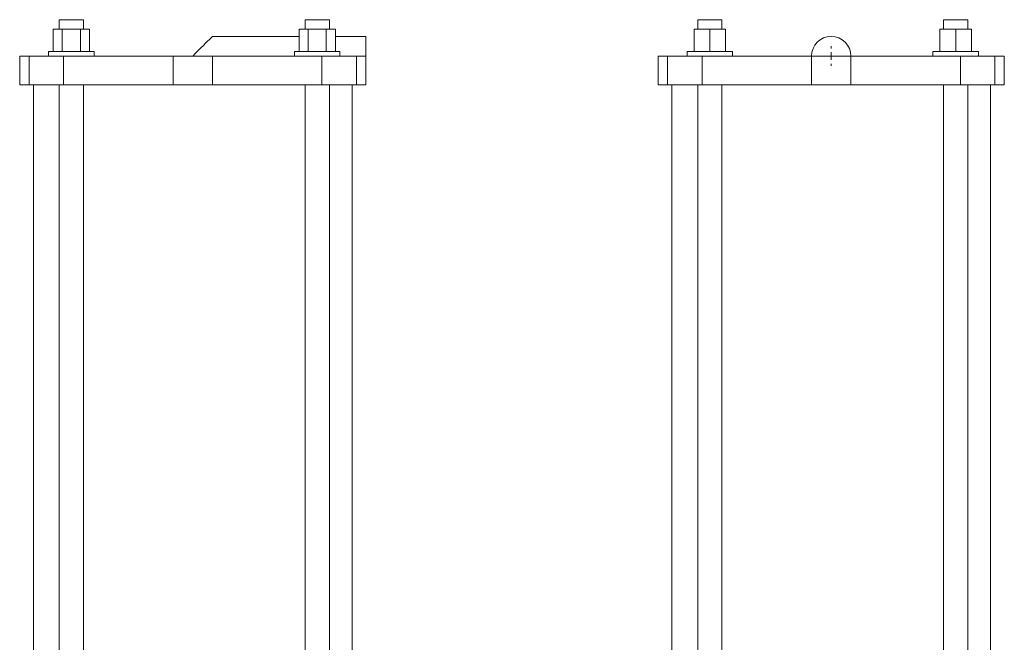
# Model space of a CAD drawing. Header units: millimetres. Extents: x -315 to 438, y 0 to 1758.
# Tile 4 of 4: x -211 to 438, y 1347 to 1758. Entities that reach past the tile are written whole.
import ezdxf

# ---------------------------------------------------------------- set-up
doc = ezdxf.new("R2010")
doc.units = ezdxf.units.MM

# ---------------------------------------------------------------- blocks, each defined once
blk = doc.blocks.new('SW_CENTERMARKSYMBOL_12')
at = {"color": 0, "linetype": 'Continuous', "lineweight": 0}
for p, q in [((0, 5), (0, 6.5)), ((-5, 0), (-6.5, 0)), ((0, 0), (-2.5, 0)), ((0, 0), (0, 2.5)), ((0, 0), (0, -2.5)), ((0, 0), (2.5, 0)), ((5, 0), (6.5, 0)), ((0, -5), (0, -6.5))]:
    blk.add_line(p, q, dxfattribs=at)

msp = doc.modelspace()

# ---------------------------------------------------------------- linework, layer by layer
at = {"color": 7, "linetype": 'Continuous', "lineweight": 15}
for p, q in [((-184.8, 1757.85), (-184.8, 1751.65)), ((-168.8, 1757.85), (-184.8, 1757.85)), ((-168.8, 1751.65), (-168.8, 1757.85)), ((-22.8, 1757.85), (-22.8, 1751.65)), ((-6.8, 1757.85), (-22.8, 1757.85)), ((-6.8, 1751.65), (-6.8, 1757.85)), ((235.83, 1757.85), (235.83, 1751.65)), ((251.83, 1757.85), (235.83, 1757.85)), ((251.83, 1751.65), (251.83, 1757.85)), ((397.83, 1757.85), (397.83, 1751.65)), ((413.83, 1757.85), (397.83, 1757.85)), ((413.83, 1751.65), (413.83, 1757.85)), ((-188.8, 1751.65), (-188.8, 1736.85)), ((-188.8, 1751.65), (-182.8, 1751.65)), ((-182.8, 1751.65), (-182.8, 1736.85)), ((-182.8, 1751.65), (-170.8, 1751.65)), ((-170.8, 1751.65), (-170.8, 1736.85)), ((-170.8, 1751.65), (-164.8, 1751.65)), ((-164.8, 1751.65), (-164.8, 1736.85)), ((-26.8, 1751.65), (-26.8, 1736.85)), ((-26.8, 1751.65), (-20.8, 1751.65)), ((-20.8, 1751.65), (-20.8, 1736.85)), ((-20.8, 1751.65), (-8.8, 1751.65)), ((-8.8, 1751.65), (-8.8, 1736.85)), ((-8.8, 1751.65), (-2.8, 1751.65)), ((-2.8, 1751.65), (-2.8, 1736.85)), ((233.43, 1751.65), (233.43, 1736.85)), ((233.43, 1751.65), (243.83, 1751.65)), ((243.83, 1751.65), (243.83, 1736.85)), ((243.83, 1751.65), (254.22, 1751.65)), ((254.22, 1751.65), (254.22, 1736.85)), ((395.43, 1751.65), (395.43, 1736.85)), ((395.43, 1751.65), (405.83, 1751.65)), ((405.83, 1751.65), (405.83, 1736.85)), ((405.83, 1751.65), (416.22, 1751.65)), ((416.22, 1751.65), (416.22, 1736.85)), ((-26.8, 1746.85), (-83.8, 1746.85)), ((17.2, 1746.85), (-2.8, 1746.85)), ((17.2, 1746.85), (17.2, 1733.85)), ((-210.8, 1733.85), (-210.8, 1714.85)), ((-210.8, 1733.85), (-204.6, 1733.85)), ((-204.6, 1733.85), (-204.6, 1714.85)), ((-204.6, 1733.85), (-181.84, 1733.85)), ((-191.8, 1736.85), (-191.8, 1733.85)), ((-191.8, 1736.85), (-176.8, 1736.85)), ((-181.84, 1733.85), (-181.84, 1714.85)), ((-181.84, 1733.85), (-109.8, 1733.85)), ((-176.8, 1736.85), (-161.8, 1736.85)), ((-161.8, 1733.85), (-161.8, 1736.85)), ((-109.8, 1733.85), (-109.8, 1714.85)), ((-109.8, 1733.85), (-83.8, 1733.85)), ((-83.8, 1733.85), (-83.8, 1714.85)), ((-83.8, 1733.85), (-11.76, 1733.85)), ((-29.8, 1736.85), (-29.8, 1733.85)), ((-29.8, 1736.85), (-14.8, 1736.85)), ((-14.8, 1736.85), (0.2, 1736.85)), ((-11.76, 1733.85), (-11.76, 1714.85)), ((-11.76, 1733.85), (11, 1733.85)), ((0.2, 1733.85), (0.2, 1736.85)), ((11, 1733.85), (11, 1714.85)), ((11, 1733.85), (17.2, 1733.85)), ((17.2, 1733.85), (17.2, 1714.85)), ((209.83, 1733.85), (209.83, 1714.85)), ((209.83, 1733.85), (216.02, 1733.85)), ((216.02, 1733.85), (216.02, 1714.85)), ((216.02, 1733.85), (238.79, 1733.85)), ((228.83, 1736.85), (228.83, 1733.85)), ((228.83, 1736.85), (258.83, 1736.85)), ((238.79, 1733.85), (238.79, 1714.85)), ((238.79, 1733.85), (310.83, 1733.85)), ((258.83, 1733.85), (258.83, 1736.85)), ((310.83, 1733.85), (310.83, 1714.85)), ((310.83, 1733.85), (336.83, 1733.85)), ((336.83, 1733.85), (336.83, 1714.85)), ((336.83, 1733.85), (408.86, 1733.85)), ((390.83, 1736.85), (390.83, 1733.85)), ((390.83, 1736.85), (420.83, 1736.85)), ((408.86, 1733.85), (408.86, 1714.85)), ((408.86, 1733.85), (431.63, 1733.85)), ((420.83, 1733.85), (420.83, 1736.85)), ((431.63, 1733.85), (431.63, 1714.85)), ((431.63, 1733.85), (437.83, 1733.85)), ((437.83, 1733.85), (437.83, 1714.85)), ((-210.8, 1714.85), (-204.6, 1714.85)), ((-204.6, 1714.85), (-181.84, 1714.85)), ((-201.8, 1714.85), (-201.8, 1335.85)), ((-184.8, 1714.85), (-184.8, 1335.85)), ((-181.84, 1714.85), (-109.8, 1714.85)), ((-168.8, 1335.85), (-168.8, 1714.85)), ((-109.8, 1714.85), (-83.8, 1714.85)), ((-83.8, 1714.85), (-11.76, 1714.85)), ((-22.8, 1714.85), (-22.8, 1335.85)), ((-11.76, 1714.85), (11, 1714.85)), ((-6.8, 1335.85), (-6.8, 1714.85)), ((8.2, 1335.85), (8.2, 1714.85)), ((11, 1714.85), (17.2, 1714.85)), ((209.83, 1714.85), (216.02, 1714.85)), ((216.02, 1714.85), (238.79, 1714.85)), ((218.83, 1714.85), (218.83, 1335.85)), ((235.83, 1714.85), (235.83, 1335.85)), ((238.79, 1714.85), (310.83, 1714.85)), ((251.83, 1335.85), (251.83, 1714.85)), ((310.83, 1714.85), (336.83, 1714.85)), ((336.83, 1714.85), (408.86, 1714.85)), ((397.83, 1714.85), (397.83, 1335.85)), ((408.86, 1714.85), (431.63, 1714.85)), ((413.83, 1335.85), (413.83, 1714.85)), ((428.83, 1335.85), (428.83, 1714.85)), ((431.63, 1714.85), (437.83, 1714.85))]:
    msp.add_line(p, q, dxfattribs=at)
at = {"color": 7, "linetype": 'Continuous', "lineweight": 15, "flags": 128}
msp.add_lwpolyline([(-83.8, 1746.85), (-83.93, 1746.71), (-84.32, 1746.32), (-84.97, 1745.67), (-85.86, 1744.78), (-86.97, 1743.67), (-88.29, 1742.36), (-89.77, 1740.87), (-91.4, 1739.25), (-93.14, 1737.51), (-94.95, 1735.7), (-96.8, 1733.85)], dxfattribs=at)
at = {"color": 7, "linetype": 'Continuous', "lineweight": 15}
msp.add_arc((323.83, 1733.85), 13, 0, 180, dxfattribs=at)

# ---------------------------------------------------------------- block references
at = {"color": 7, "linetype": 'Continuous', "lineweight": 0}
msp.add_blockref('SW_CENTERMARKSYMBOL_12', (323.83, 1733.85), dxfattribs=at)

doc.saveas('drawing.dxf')
